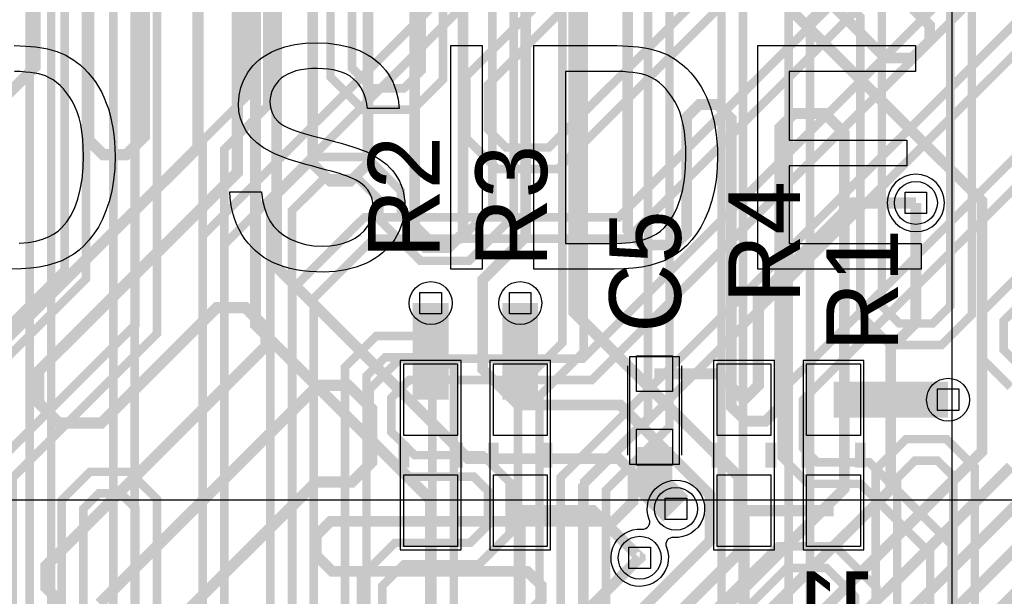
# Model space of a CAD drawing. Extents: x -9303 to 12731, y -3355 to 4522.
# Tile 25 of 51: x 2845 to 3395, y 596 to 918. Entities that reach past the tile are written whole.
import ezdxf

# ---------------------------------------------------------------- set-up
doc = ezdxf.new("R2010")
doc.units = 0
for name, color, linetype in [('BG_DIMENSION', 2, 'CONTINUOUS'), ('BG_DXFIN', 231, 'CONTINUOUS'), ('ET_LY3', 103, 'CONTINUOUS'), ('ET_LY5', 7, 'CONTINUOUS'), ('ET_LY6', 7, 'CONTINUOUS'), ('ET_LY8', 213, 'CONTINUOUS'), ('ET_TOP', 5, 'CONTINUOUS'), ('MA_NCLEGEND-1-10', 231, 'CONTINUOUS'), ('PG_ASSEMBLY_TOP', 103, 'CONTINUOUS'), ('PG_PLACE_BOUND_TOP', 200, 'CONTINUOUS'), ('PG_SILKSCREEN_TOP', 110, 'CONTINUOUS'), ('PIN_PASTEMASK_TOP', 5, 'CONTINUOUS'), ('PIN_SOLDERMASK_TOP', 5, 'CONTINUOUS'), ('PIN_TOP', 5, 'CONTINUOUS'), ('RD_SILKSCREEN_BOTTOM', 12, 'CONTINUOUS'), ('RD_SILKSCREEN_TOP', 155, 'CONTINUOUS'), ('VC_BOTTOM', 254, 'CONTINUOUS'), ('VC_FILMMASKBOTTOM', 1, 'CONTINUOUS'), ('VC_LY2GND', 1, 'CONTINUOUS'), ('VC_LY3', 254, 'CONTINUOUS'), ('VC_LY4GND', 254, 'CONTINUOUS'), ('VC_LY5', 7, 'CONTINUOUS'), ('VC_LY6', 7, 'CONTINUOUS'), ('VC_LY7PWR', 254, 'CONTINUOUS'), ('VC_LY8', 254, 'CONTINUOUS'), ('VC_LY9GND', 254, 'CONTINUOUS'), ('VC_SOLDERMASK_BOTTOM', 1, 'CONTINUOUS'), ('VC_SOLDERMASK_TOP', 5, 'CONTINUOUS'), ('VC_TOP', 5, 'CONTINUOUS')]:
    doc.layers.add(name, color=color, linetype=linetype)

# ---------------------------------------------------------------- blocks, each defined once
blk = doc.blocks.new('FIGURE_SQUARE')
blk.add_lwpolyline([(-0.5, -0.5), (-0.5, 0.5), (0.5, 0.5), (0.5, -0.5)], close=True)

msp = doc.modelspace()

# ---------------------------------------------------------------- linework, layer by layer
at = {"layer": 'BG_DIMENSION'}
for points in [[(3366.14, 2262.99), (3366.14, -482.68)], [(1725, 450), (2250, 650), (4875, 650)]]:
    msp.add_lwpolyline(points, dxfattribs=at)
at = {"layer": 'BG_DXFIN'}
for points in [[(2842.37, 903.93), (2845.67, 903.85), (2848.75, 903.7), (2851.63, 903.5), (2854.26, 903.25), (2856.71, 902.95), (2858.94, 902.58), (2860.95, 902.15), (2866.08, 900.67), (2870.84, 898.7), (2875.17, 896.19), (2879.13, 893.21), (2881.5, 891.06), (2883.73, 888.73), (2885.79, 886.28), (2887.71, 883.7), (2889.47, 880.94), (2891.07, 878.06), (2892.5, 875.03), (2893.8, 871.85), (2894.95, 868.55), (2895.93, 865.12), (2896.78, 861.59), (2897.45, 857.93), (2898.01, 854.15), (2898.38, 850.27), (2898.61, 846.26), (2898.68, 842.13), (2898.48, 835.22), (2897.86, 828.71), (2896.83, 822.6), (2895.38, 816.89), (2893.6, 811.63), (2891.62, 806.85), (2889.37, 802.52), (2886.91, 798.69), (2884.28, 795.28), (2881.5, 792.25), (2878.62, 789.62), (2875.62, 787.34), (2872.39, 785.41), (2868.86, 783.71), (2864.98, 782.28), (2860.8, 781.08), (2856.31, 780.16), (2851.48, 779.48), (2846.35, 779.08), (2840.89, 778.95)], [(2962.78, 822.22), (2980.41, 822.22), (2981.09, 817.49), (2982.12, 813.21), (2983.47, 809.35), (2985.14, 805.95), (2987.27, 802.94), (2989.9, 800.21), (2993.06, 797.81), (2996.71, 795.68), (3000.77, 793.98), (3005.05, 792.75), (3009.58, 792.02), (3014.37, 791.77), (3018.6, 791.95), (3022.58, 792.53), (3026.29, 793.43), (3029.74, 794.73), (3032.87, 796.36), (3035.55, 798.26), (3037.83, 800.44), (3039.66, 802.89), (3041.08, 805.5), (3042.11, 808.15), (3042.71, 810.85), (3042.91, 813.58), (3042.71, 816.29), (3042.16, 818.82), (3041.18, 821.15), (3039.86, 823.32), (3038.08, 825.33), (3035.78, 827.21), (3032.95, 828.91), (3029.59, 830.46), (3028.26, 830.99), (3026.56, 831.56), (3024.53, 832.24), (3022.15, 832.96), (3019.4, 833.74), (3016.32, 834.59), (3012.86, 835.52), (3009.08, 836.52), (3005.25, 837.55), (3001.7, 838.55), (2998.42, 839.55), (2995.41, 840.53), (2992.66, 841.5), (2990.18, 842.46), (2987.97, 843.38), (2986.05, 844.31), (2981.69, 846.79), (2977.91, 849.52), (2974.73, 852.55), (2972.15, 855.85), (2970.15, 859.41), (2968.74, 863.19), (2967.87, 867.14), (2967.59, 871.33), (2967.92, 875.96), (2968.92, 880.44), (2970.57, 884.75), (2972.88, 888.9), (2974.28, 890.88), (2975.83, 892.76), (2977.53, 894.49), (2979.41, 896.12), (2981.41, 897.59), (2983.57, 898.97), (2985.9, 900.2), (2988.35, 901.32), (2993.58, 903.18), (2999.12, 904.5), (3004.9, 905.28), (3010.99, 905.56), (3017.65, 905.28), (3023.91, 904.45), (3029.74, 903.05), (3035.18, 901.12), (3037.7, 899.95), (3040.11, 898.67), (3042.34, 897.24), (3044.44, 895.67), (3046.37, 893.99), (3048.15, 892.16), (3049.8, 890.21), (3051.28, 888.13), (3053.78, 883.7), (3055.61, 878.99), (3056.81, 873.98), (3057.34, 868.7), (3039.71, 868.7), (3039.33, 871.38), (3038.78, 873.91), (3038.03, 876.26), (3037.13, 878.44), (3036.05, 880.44), (3034.8, 882.27), (3033.35, 883.95), (3031.74, 885.45), (3029.94, 886.78), (3027.94, 887.93), (3025.73, 888.9), (3023.33, 889.71), (3020.73, 890.33), (3017.92, 890.78), (3014.89, 891.03), (3011.69, 891.13), (3008.36, 891.06), (3005.25, 890.78), (3002.37, 890.36), (2999.74, 889.76), (2997.34, 888.98), (2995.16, 888.05), (2993.23, 886.93), (2991.53, 885.65), (2990.05, 884.25), (2988.78, 882.77), (2987.67, 881.24), (2986.8, 879.64), (2986.1, 877.94), (2985.62, 876.18), (2985.32, 874.38), (2985.22, 872.48), (2985.5, 869.27), (2986.35, 866.37), (2987.75, 863.74), (2989.7, 861.44), (2991.03, 860.36), (2992.78, 859.26), (2994.99, 858.16), (2997.64, 857.05), (3000.72, 855.95), (3004.25, 854.82), (3008.23, 853.7), (3012.64, 852.57), (3017.12, 851.44), (3021.25, 850.37), (3025.03, 849.34), (3028.49, 848.34), (3031.59, 847.36), (3034.35, 846.41), (3036.78, 845.51), (3038.86, 844.66), (3041.54, 843.38), (3044.04, 842), (3046.37, 840.55), (3048.5, 839.02), (3050.45, 837.4), (3052.23, 835.69), (3053.83, 833.92), (3055.23, 832.04), (3056.48, 830.09), (3057.56, 828.08), (3058.46, 825.98), (3059.21, 823.83), (3059.79, 821.57), (3060.22, 819.27), (3060.47, 816.89), (3060.54, 814.44), (3060.19, 809.55), (3059.14, 804.84), (3057.39, 800.24), (3054.93, 795.81), (3053.45, 793.68), (3051.83, 791.67), (3050.02, 789.8), (3048.1, 788.04), (3045.99, 786.39), (3043.76, 784.89), (3041.36, 783.49), (3038.81, 782.21), (3033.37, 780.08), (3027.64, 778.58), (3021.55, 777.65), (3015.14, 777.35), (3011.06, 777.43), (3007.16, 777.68), (3003.4, 778.08), (2999.82, 778.65), (2996.41, 779.4), (2993.18, 780.31), (2990.1, 781.36), (2987.2, 782.58), (2984.47, 783.99), (2981.86, 785.54), (2979.44, 787.27), (2977.16, 789.17), (2975, 791.22), (2973.03, 793.45), (2971.2, 795.83), (2969.52, 798.38), (2968.02, 801.06), (2966.69, 803.82), (2965.56, 806.67), (2964.64, 809.63), (2963.89, 812.63), (2963.34, 815.74), (2962.96, 818.94), (2962.78, 822.22)], [(3086.18, 778.95), (3086.18, 903.95), (3103.81, 903.95), (3103.81, 778.95), (3086.18, 778.95)], [(3132.66, 778.95), (3132.66, 903.95), (3175.4, 903.95), (3178.9, 903.93), (3182.21, 903.85), (3185.29, 903.7), (3188.17, 903.5), (3190.8, 903.25), (3193.25, 902.95), (3195.48, 902.58), (3197.48, 902.15), (3202.62, 900.67), (3207.38, 898.7), (3211.71, 896.19), (3215.66, 893.21), (3218.04, 891.06), (3220.27, 888.73), (3222.32, 886.28), (3224.25, 883.7), (3226.01, 880.94), (3227.61, 878.06), (3229.04, 875.03), (3230.34, 871.85), (3231.49, 868.55), (3232.47, 865.12), (3233.32, 861.59), (3233.99, 857.93), (3234.54, 854.15), (3234.92, 850.27), (3235.14, 846.26), (3235.22, 842.13), (3235.02, 835.22), (3234.39, 828.71), (3233.37, 822.6), (3231.91, 816.89), (3230.14, 811.63), (3228.16, 806.85), (3225.91, 802.52), (3223.45, 798.69), (3220.82, 795.28), (3218.04, 792.25), (3215.16, 789.62), (3212.16, 787.34), (3208.93, 785.41), (3205.4, 783.71), (3201.52, 782.28), (3197.33, 781.08), (3192.85, 780.16), (3188.02, 779.48), (3182.89, 779.08), (3177.43, 778.95), (3132.66, 778.95)], [(3257.66, 778.95), (3257.66, 903.95), (3345.8, 903.95), (3345.8, 889.53), (3275.28, 889.53), (3275.28, 851.07), (3340.99, 851.07), (3340.99, 836.65), (3275.28, 836.65), (3275.28, 793.38), (3349, 793.38), (3349, 778.95), (3257.66, 778.95)], [(2845.15, 793.53), (2850.15, 793.95), (2854.51, 794.68), (2858.22, 795.68), (2861.45, 796.96), (2864.33, 798.48), (2866.86, 800.24), (2869.03, 802.22), (2871.71, 805.45), (2874.09, 809.18), (2876.15, 813.41), (2877.87, 818.14), (2879.28, 823.42), (2880.25, 829.21), (2880.85, 835.54), (2881.05, 842.4), (2880.95, 847.19), (2880.68, 851.69), (2880.18, 855.93), (2879.5, 859.86), (2878.62, 863.49), (2877.57, 866.87), (2876.3, 869.95), (2874.84, 872.73), (2873.24, 875.28), (2871.56, 877.61), (2869.81, 879.71), (2867.96, 881.59), (2866.03, 883.27), (2864.03, 884.72), (2861.92, 885.95), (2859.74, 886.95), (2858.02, 887.55), (2856.04, 888.08), (2853.83, 888.53), (2851.38, 888.88), (2848.68, 889.18), (2845.72, 889.38), (2842.52, 889.48)], [(3150.28, 793.38), (3176.05, 793.38), (3181.68, 793.53), (3186.69, 793.95), (3191.05, 794.68), (3194.76, 795.68), (3197.99, 796.96), (3200.87, 798.48), (3203.39, 800.24), (3205.57, 802.22), (3208.25, 805.45), (3210.63, 809.18), (3212.68, 813.41), (3214.41, 818.14), (3215.81, 823.42), (3216.79, 829.21), (3217.39, 835.54), (3217.59, 842.4), (3217.49, 847.19), (3217.22, 851.69), (3216.72, 855.93), (3216.04, 859.86), (3215.16, 863.49), (3214.11, 866.87), (3212.83, 869.95), (3211.38, 872.73), (3209.78, 875.28), (3208.1, 877.61), (3206.35, 879.71), (3204.5, 881.59), (3202.57, 883.27), (3200.56, 884.72), (3198.46, 885.95), (3196.28, 886.95), (3194.56, 887.55), (3192.58, 888.08), (3190.37, 888.53), (3187.92, 888.88), (3185.22, 889.18), (3182.26, 889.38), (3179.06, 889.48), (3175.62, 889.53), (3150.28, 889.53), (3150.28, 793.38)]]:
    msp.add_lwpolyline(points, dxfattribs=at)
at = {"layer": 'ET_LY3', "const_width": 4.8}
for points in [[(3481, 1423.65), (3481, 1387.59), (3164.99, 1071.58), (3140.99, 1071.58), (3123.41, 1089.16), (3123.41, 1124.17), (3113.4, 1134.18), (3101.38, 1134.18), (3081.91, 1114.71), (3081.91, 885.02), (3064.97, 868.08), (3037.36, 868.08), (3019.03, 886.41), (3019.03, 1029.37), (3009.15, 1039.25), (2994.39, 1039.25), (2983.71, 1028.57), (2983.71, 870), (2959.65, 845.94), (2959.65, 316.15), (2929.25, 285.75)], [(3180.5, 1419.59), (3158.48, 1397.57), (3158.48, 1364.02), (3087.87, 1293.41), (2962.16, 1293.41), (2785.95, 1117.2), (2785.95, 1067.24), (2800.64, 1052.55), (2822.68, 1052.55), (2837.96, 1067.83), (2837.96, 1078.1), (2846.73, 1086.87), (2861.73, 1086.87), (2870.52, 1078.08), (2870.52, 778.57), (2792, 700.05), (2792, 542), (2698, 448), (2698, 317), (2729.25, 285.75)], [(3469, 1418.67), (3469, 1392.57), (3160.01, 1083.58), (3145.97, 1083.58), (3135.41, 1094.14), (3135.41, 1129.15), (3118.38, 1146.18), (3096.4, 1146.18), (3069.91, 1119.69), (3069.91, 890), (3059.99, 880.08), (3042.34, 880.08), (3031.03, 891.39), (3031.03, 1034.35), (3014.13, 1051.25), (2989.41, 1051.25), (2971.71, 1033.55), (2971.71, 874.98), (2947.65, 850.92), (2947.65, 321.13), (2940.3, 313.78), (2933.65, 313.78), (2929.25, 318.18), (2929.25, 335.75)], [(3192.5, 1414.61), (3170.48, 1392.59), (3170.48, 1359.04), (3092.85, 1281.41), (2967.14, 1281.41), (2797.95, 1112.22), (2797.95, 1072.22), (2805.62, 1064.55), (2817.7, 1064.55), (2825.96, 1072.81), (2825.96, 1083.08), (2841.75, 1098.87), (2866.71, 1098.87), (2882.52, 1083.06), (2882.52, 773.59), (2804, 695.07), (2804, 537.02), (2710, 443.02), (2710, 321.98), (2716.44, 315.54), (2724.44, 315.54), (2729.25, 320.35), (2729.25, 335.75)], [(3631, 1301), (3377.27, 1047.27), (3377.27, 753.51), (3360.35, 736.59), (3331.84, 736.59), (3315, 753.43), (3315, 920.03), (3307.66, 927.37), (3295.88, 927.37), (3286.92, 918.41), (3286.92, 540.32), (3295.61, 531.63), (3314.83, 531.63), (3323.55, 540.35), (3323.55, 667.02), (3340.49, 683.96), (3363.09, 683.96), (3378.95, 668.1), (3378.95, 523.13), (3328.39, 472.57), (3162.36, 472.57), (3109.65, 419.86), (3109.65, 366.15), (3079.25, 335.75)], [(3365.27, 1052.25), (3365.27, 758.49), (3355.37, 748.59), (3336.82, 748.59), (3327, 758.41), (3327, 925.01)], [(2910.08, 1047.51), (2910.08, 748.01), (2829.45, 667.38), (2829.45, 497.63), (2845.45, 481.63), (2865.21, 481.63), (2880.9, 497.32), (2880.9, 644.92), (2889.65, 653.67), (2901.82, 653.67), (2910.08, 645.41), (2910.08, 473.08), (2875.93, 438.93), (2768.95, 438.93), (2748.25, 418.23), (2748.25, 366.77), (2762.82, 352.2), (2762.82, 352.18), (2779.25, 335.75)], [(2922.08, 1042.53), (2922.08, 743.03), (2841.45, 662.4), (2841.45, 502.61), (2850.43, 493.63), (2860.23, 493.63), (2868.9, 502.3), (2868.9, 649.9), (2884.67, 665.67), (2906.8, 665.67), (2922.08, 650.39), (2922.08, 468.1), (2880.91, 426.93), (2773.93, 426.93), (2760.25, 413.25), (2760.25, 371.75), (2767.8, 364.2), (2774.2, 364.2), (2779.25, 369.25), (2779.25, 385.75)], [(3237.43, 1039.69), (3237.43, 545.11), (3219.14, 526.82), (3191.17, 526.82), (3172.88, 545.11), (3172.88, 655.37), (3208.38, 690.87), (3208.38, 945.84)], [(3249.43, 1034.71), (3249.43, 540.13), (3224.12, 514.82), (3186.19, 514.82), (3160.88, 540.13), (3160.88, 660.35), (3196.38, 695.85), (3196.38, 940.86)], [(3109.41, 961.86), (3109.41, 813.65), (3091.37, 795.61), (3074.31, 795.61), (3058.31, 811.61), (3058.31, 822.66), (3039.26, 841.71), (3010.53, 841.71), (2985.46, 816.64), (2985.46, 518.71), (2999.9, 504.27), (3024.76, 504.27), (3039.13, 518.64), (3039.13, 719.24), (3049.53, 729.64), (3065.39, 729.64), (3075.91, 719.12), (3075.91, 518.25), (2997.65, 439.99), (2997.65, 372.13), (2991.3, 365.78), (2984.65, 365.78), (2979.25, 371.18), (2979.25, 385.75)], [(3121.41, 956.88), (3121.41, 808.67), (3096.35, 783.61), (3069.33, 783.61), (3046.31, 806.63), (3046.31, 817.68), (3034.28, 829.71), (3015.51, 829.71), (2997.46, 811.66), (2997.46, 523.69), (3004.88, 516.27), (3019.78, 516.27), (3027.13, 523.62), (3027.13, 724.22), (3044.55, 741.64), (3070.37, 741.64), (3087.91, 724.1), (3087.91, 513.27), (3009.65, 435.01), (3009.65, 367.15), (2996.28, 353.78), (2996.28, 352.78), (2979.25, 335.75)], [(3148.51, 946.33), (3148.51, 737.81), (3123.77, 713.07), (3123.77, 513.53), (3047.65, 437.41), (3047.65, 321.13), (3038.52, 312), (3032.99, 312), (3029.25, 315.74), (3029.25, 335.75)], [(3160.51, 941.35), (3160.51, 732.83), (3135.77, 708.09), (3135.77, 508.55), (3059.65, 432.43), (3059.65, 316.15), (3029.25, 285.75)], [(3274.92, 923.39), (3274.92, 535.34), (3290.63, 519.63), (3319.81, 519.63), (3335.55, 535.37), (3335.55, 662.04), (3345.47, 671.96), (3358.11, 671.96), (3366.95, 663.12), (3366.95, 528.11), (3323.41, 484.57), (3157.38, 484.57), (3097.65, 424.84), (3097.65, 371.13), (3089.3, 362.78), (3083.65, 362.78), (3079.25, 367.18), (3079.25, 385.75)]]:
    msp.add_lwpolyline(points, dxfattribs=at)
at = {"layer": 'ET_LY5'}
for points, const_width in [([(2125, 1210), (2245.13, 1089.87), (2859.56, 1089.87), (2924.75, 1155.06), (2924.75, 1161.8), (2970.95, 1208), (3048, 1208), (3069.13, 1229.13), (3127.88, 1229.13), (3155, 1202.01), (3155, 755), (3247.13, 662.87), (3247.13, 620.31), (3198.38, 571.56), (3198.38, 254.88), (3179.25, 235.75)], 6.25), ([(3185, 1135), (3185, 801), (3193.5, 792.5), (3211.5, 792.5), (3218, 799), (3218, 864), (3225, 871), (3235, 871), (3243, 863), (3243, 702), (3251, 694), (3262, 694), (3270, 702), (3270, 858), (3278, 866), (3295, 866), (3306, 855), (3306, 656.36), (3216, 566.36)], 6), ([(2869, 592), (2860, 601), (2860, 613), (2983, 736), (2983, 746), (2971.5, 757.5), (2955.5, 757.5), (2891, 693), (2867.25, 693), (2856, 704.25), (2856, 722), (2967, 833), (2967, 1034)], 6.25), ([(2945, 1020), (2945, 847), (2830, 732), (2830, 577), (2929, 478), (3049.38, 478), (3098.38, 429), (3098.38, 366.62), (3129.25, 335.75)], 6.25), ([(2989, 1024), (2989, 780), (3096, 673), (3180, 673), (3188, 665), (3188, 649), (3177, 638), (3019, 638), (3011, 630), (3011, 619), (3020, 610), (3129, 610), (3136.76, 602.24), (3136.76, 593.76), (3127, 584), (2967, 584), (2955, 572), (2955, 551), (2970, 536), (3110.09, 536), (3191.76, 617.67)], 6), ([(2805, 1018), (2805, 890), (2821, 874), (2836, 874), (2854, 892), (2854, 1001.99)], 6.25), ([(2884, 1001), (2884, 851), (2892, 843), (2905, 843), (2915, 853), (2915, 1019)], 6.25), ([(3066, 1004), (3066, 797), (3072, 791), (3085, 791), (3093, 799), (3093, 1015)], 6), ([(3128, 1018), (3128, 797), (3104, 773), (3104, 723), (3124, 703), (3180.88, 703), (3231, 652.88), (3231, 627), (3160.25, 556.25), (3160.25, 227.87), (3177.12, 211), (3280.88, 211), (3298.25, 193.63), (3298.25, 166.75), (3329.25, 135.75)], 6), ([(3009, 1010), (3009, 838), (3019, 828), (3030, 828), (3040, 838), (3040, 1003)], 6), ([(3224.25, 1001.75), (3329, 897), (3344, 897), (3353.76, 906.76), (3353.76, 915.24), (3282, 987)], 6), ([(3204.13, 995.87), (3383, 817), (3383, 677.11), (3260.25, 554.36), (3260.25, 254.75), (3279.25, 235.75)], 6), ([(3243, 567), (3332, 656), (3332, 735), (3346, 749), (3346, 816)], 6), ([(2934.5, 583.5), (3011, 660), (3031, 660), (3042, 671), (3042, 701), (3029, 714), (3012, 714), (2890, 592)], 6.25), ([(3399, 668.71), (3278.25, 547.96), (3278.25, 428.21), (3279.25, 427.21), (3279.25, 385.75)], 6), ([(3415, 660.31), (3294.25, 539.56), (3294.25, 429.46), (3298.25, 425.46), (3298.25, 354.75), (3279.25, 335.75)], 6), ([(3329.25, 335.75), (3310.25, 354.75), (3310.25, 531.16), (3431, 651.91)], 6), ([(3447, 643.51), (3344.12, 540.63), (3344.12, 429.59), (3348.25, 425.46), (3348.25, 313.62), (3329.25, 294.62), (3329.25, 285.75)], 6)]:
    msp.add_lwpolyline(points, dxfattribs=dict(at, const_width=const_width))
at = {"layer": 'ET_LY6'}
for points in [[(3362.02, 816, 1), (3329.98, 816, 1)], [(3206.65, 623.57, -3.502974), (3193.06, 633.64, 0.556436), (3197.11, 639.1, -3.502974), (3210.7, 629.03, 0.556436)]]:
    msp.add_lwpolyline(points, format="xyb", close=True, dxfattribs=at)
at = {"layer": 'ET_LY8', "const_width": 4.8}
for points in [[(3551.81, 2437.3), (3551.81, 2422.18), (3554.99, 2419), (3561.92, 2419), (3571, 2428.08), (3571, 2453.01), (3585.99, 2468), (3707.98, 2468), (3742, 2433.98), (3742, 1930), (3731, 1919), (3731, 1154), (3283, 706), (3283, 678.97), (3290.97, 671), (3320, 671), (3366, 625), (3366, 486), (3311, 431), (3243, 431), (3210, 398), (3210, 120), (3187, 97)], [(3551.81, 2387.3), (3583, 2418.49), (3583, 2448.03), (3590.97, 2456), (3703, 2456), (3730, 2429), (3730, 1934.98), (3719, 1923.98), (3719, 1158.98), (3271, 710.98), (3271, 673.99), (3285.99, 659), (3315.02, 659), (3354, 620.02), (3354, 490.98), (3306.02, 443), (3238.02, 443), (3198, 402.98), (3198, 124.98), (3182.02, 109)], [(3501.81, 2187.3), (3519.1, 2170.01), (3519.1, 2170), (3533, 2156.1), (3533, 1908), (3531, 1906), (3531, 1460), (3357, 1286), (3288.98, 1286), (3019, 1016.02), (3019, 992), (3038, 973), (3057.02, 973), (3293.02, 1209), (3318, 1209), (3334, 1193), (3334, 1167), (2959.65, 792.65), (2959.65, 166.15), (2929.25, 135.75)], [(3364, 1532.98), (3214, 1382.98), (3214, 1350.02), (3238, 1326.02), (3238, 1308.98), (3202.02, 1273), (3162.02, 1273), (3096, 1206.98), (3096, 1174.99), (2897.65, 976.64), (2897.65, 221.13), (2887.52, 211), (2873.99, 211), (2867, 217.99), (2867, 223.5), (2879.25, 235.75)], [(3376, 1528), (3226, 1378), (3226, 1355), (3250, 1331), (3250, 1304), (3207, 1261), (3167, 1261), (3108, 1202), (3108, 1170.01), (2909.65, 971.66), (2909.65, 216.15), (2879.25, 185.75)], [(3519, 1464.98), (3352.02, 1298), (3284, 1298), (3007, 1021), (3007, 987.02), (3033.02, 961), (3062, 961), (3298, 1197), (3313.02, 1197), (3322, 1188.02), (3322, 1171.98), (2947.65, 797.63), (2947.65, 171.13), (2940.3, 163.78), (2933.65, 163.78), (2929.25, 168.18), (2929.25, 185.75)], [(3012.02, 1409), (2993, 1389.98), (2993, 1241.98), (2979.02, 1228), (2931.02, 1228), (2908, 1204.98), (2908, 1157.98), (2838, 1087.98), (2838, 1059.02), (2852.02, 1045), (2869.98, 1045), (2975.98, 1151), (2987.02, 1151), (2994, 1144.02), (2994, 1127.98), (2851, 984.98), (2851, 582), (2797.65, 528.65), (2797.65, 254.15), (2779.25, 235.75)], [(3414, 1206), (3095, 887), (3095, 852.02), (3112.02, 835), (3146, 835), (3294, 983), (3317.02, 983), (3326, 974.02), (3326, 953.98), (3180.02, 808), (3038.02, 808), (2997.65, 767.63), (2997.65, 221.13), (2988.3, 211.78), (2982.65, 211.78), (2979.25, 215.18), (2979.25, 235.75)], [(3426, 1201.02), (3107, 882.02), (3107, 857), (3117, 847), (3141.02, 847), (3289.02, 995), (3322, 995), (3338, 979), (3338, 949), (3185, 796), (3043, 796), (3009.65, 762.65), (3009.65, 216.15), (2979.25, 185.75)], [(3675, 1189.98), (3147.65, 662.63), (3147.65, 547.37), (3177.02, 518), (3222.98, 518), (3244, 539.02), (3244, 582.02), (3273.98, 612), (3296.02, 612), (3312, 596.02), (3312, 518.98), (3277.02, 484), (3187.02, 484), (3147.65, 444.63), (3147.65, 171.13), (3140.3, 163.78), (3133.65, 163.78), (3129.25, 168.18), (3129.25, 185.75)], [(3687, 1185), (3159.65, 657.65), (3159.65, 552.35), (3182, 530), (3218, 530), (3232, 544), (3232, 587), (3269, 624), (3301, 624), (3324, 601), (3324, 514), (3282, 472), (3192, 472), (3159.65, 439.65), (3159.65, 166.15), (3129.25, 135.75)], [(3592, 1160.98), (3160.02, 729), (3058.02, 729), (3041, 711.98), (3041, 683.02), (3061.02, 663), (3099.02, 663), (3107, 655.02), (3107, 635.98), (3097.02, 626), (3055.02, 626), (3036, 606.98), (3036, 577.02)], [(3604, 1156), (3165, 717), (3063, 717), (3053, 707), (3053, 688), (3066, 675), (3104, 675), (3119, 660), (3119, 631), (3102, 614), (3060, 614), (3048, 602), (3048, 582), (3065, 565), (3096, 565), (3116, 545), (3116, 518), (3095, 497), (3067, 497), (3048, 478), (3048, 465), (3109.65, 403.35), (3109.65, 216.15), (3079.25, 185.75)], [(2863, 980), (2863, 577.02), (2809.65, 523.67), (2809.65, 249.17), (2798.79, 238.31), (2798.79, 227.79), (2779.25, 208.25), (2779.25, 185.75)], [(3405, 777), (3383, 755), (3383, 729), (3398.85, 713.15)], [(3409.98, 765), (3395, 750.02), (3395, 733.98), (3410.85, 718.13)]]:
    msp.add_lwpolyline(points, dxfattribs=at)
at = {"layer": 'ET_TOP'}
for points, const_width in [([(3075, 644), (3075, 650), (2977.16, 747.84), (2977.16, 1187.16)], 6.25), ([(3250, 706), (3258, 714), (3258, 763), (3311, 816), (3346, 816)], 6.25), ([(3075, 706), (3075, 760)], 20), ([(3125, 706), (3125, 760)], 20), ([(3250, 706), (3235.5, 720.5), (3200, 720.5)], 6.25), ([(3300, 706), (3364, 706)], 20), ([(3200, 679.5), (3200, 657), (3212, 645)], 20), ([(3179.25, 185.75), (3148.38, 216.62), (3121.33, 216.62), (3101, 236.95), (3101, 409.91), (3075, 435.91), (3075, 644)], 6.25), ([(3125, 644), (3165.67, 644), (3191.97, 617.7), (3191.97, 617.68), (3191.96, 617.67), (3191.76, 617.67)], 6.25), ([(3179.25, 335.75), (3148.38, 366.62), (3148.38, 461.62), (3125, 485), (3125, 644)], 6.25), ([(3250, 644), (3250, 156.5), (3229.25, 135.75)], 6.25), ([(3250, 644), (3300, 644)], 6.25)]:
    msp.add_lwpolyline(points, dxfattribs=dict(at, const_width=const_width))
at = {"layer": 'PG_ASSEMBLY_TOP'}
for points in [[(3185, 725), (3185, 675)], [(3215, 725), (3215, 675)]]:
    msp.add_lwpolyline(points, dxfattribs=at)
at = {"layer": 'PG_ASSEMBLY_TOP', "const_width": 6}
for points in [[(3060, 668), (3060, 682)], [(3090, 668), (3090, 682)], [(3110, 668), (3110, 682)], [(3140, 668), (3140, 682)], [(3235, 682), (3235, 668)], [(3265, 682), (3265, 668)], [(3285, 668), (3285, 682)], [(3315, 668), (3315, 682)]]:
    msp.add_lwpolyline(points, dxfattribs=at)
at = {"layer": 'PG_PLACE_BOUND_TOP'}
for points in [[(3092, 622), (3092, 728), (3058, 728), (3058, 622)], [(3142, 622), (3142, 728), (3108, 728), (3108, 622)], [(3214, 730), (3186, 730), (3186, 670), (3214, 670)], [(3233, 728), (3233, 622), (3267, 622), (3267, 728)], [(3317, 622), (3317, 728), (3283, 728), (3283, 622)]]:
    msp.add_lwpolyline(points, close=True, dxfattribs=at)
at = {"layer": 'PG_SILKSCREEN_TOP'}
for points in [[(3185, 725), (3185, 675)], [(3215, 725), (3215, 675)]]:
    msp.add_lwpolyline(points, dxfattribs=at)
at = {"layer": 'PG_SILKSCREEN_TOP', "const_width": 6}
for points in [[(3060, 668), (3060, 682)], [(3090, 668), (3090, 682)], [(3110, 668), (3110, 682)], [(3140, 668), (3140, 682)], [(3235, 682), (3235, 668)], [(3265, 682), (3265, 668)], [(3285, 668), (3285, 682)], [(3315, 668), (3315, 682)]]:
    msp.add_lwpolyline(points, dxfattribs=at)
at = {"layer": 'PIN_PASTEMASK_TOP'}
for points in [[(3090, 726), (3090, 686), (3060, 686), (3060, 726)], [(3140, 726), (3140, 686), (3110, 686), (3110, 726)], [(3190, 730.5), (3210, 730.5), (3210, 710.5), (3190, 710.5)], [(3235, 686), (3235, 726), (3265, 726), (3265, 686)], [(3315, 726), (3315, 686), (3285, 686), (3285, 726)], [(3190, 689.5), (3210, 689.5), (3210, 669.5), (3190, 669.5)], [(3090, 664), (3090, 624), (3060, 624), (3060, 664)], [(3140, 664), (3140, 624), (3110, 624), (3110, 664)], [(3235, 624), (3235, 664), (3265, 664), (3265, 624)], [(3315, 664), (3315, 624), (3285, 624), (3285, 664)]]:
    msp.add_lwpolyline(points, close=True, dxfattribs=at)
at = {"layer": 'PIN_SOLDERMASK_TOP'}
for points in [[(3090, 726), (3090, 686), (3060, 686), (3060, 726)], [(3140, 726), (3140, 686), (3110, 686), (3110, 726)], [(3190, 730.5), (3210, 730.5), (3210, 710.5), (3190, 710.5)], [(3235, 686), (3235, 726), (3265, 726), (3265, 686)], [(3315, 726), (3315, 686), (3285, 686), (3285, 726)], [(3190, 689.5), (3210, 689.5), (3210, 669.5), (3190, 669.5)], [(3090, 664), (3090, 624), (3060, 624), (3060, 664)], [(3140, 664), (3140, 624), (3110, 624), (3110, 664)], [(3235, 624), (3235, 664), (3265, 664), (3265, 624)], [(3315, 664), (3315, 624), (3285, 624), (3285, 664)]]:
    msp.add_lwpolyline(points, close=True, dxfattribs=at)
at = {"layer": 'PIN_TOP'}
for points in [[(3090, 726), (3090, 686), (3060, 686), (3060, 726)], [(3140, 726), (3140, 686), (3110, 686), (3110, 726)], [(3190, 730.5), (3210, 730.5), (3210, 710.5), (3190, 710.5)], [(3235, 686), (3235, 726), (3265, 726), (3265, 686)], [(3315, 726), (3315, 686), (3285, 686), (3285, 726)], [(3190, 689.5), (3210, 689.5), (3210, 669.5), (3190, 669.5)], [(3090, 664), (3090, 624), (3060, 624), (3060, 664)], [(3140, 664), (3140, 624), (3110, 624), (3110, 664)], [(3235, 624), (3235, 664), (3265, 664), (3265, 624)], [(3315, 664), (3315, 624), (3285, 624), (3285, 664)]]:
    msp.add_lwpolyline(points, close=True, dxfattribs=at)
at = {"layer": 'VC_BOTTOM'}
for centre in [(3346, 816), (3075, 760), (3125, 760), (3364, 706), (3212, 645), (3191.76, 617.67)]:
    msp.add_circle(centre, 12, dxfattribs=at)
at = {"layer": 'VC_FILMMASKBOTTOM'}
for centre in [(3346, 816), (3075, 760), (3125, 760), (3364, 706), (3212, 645), (3191.76, 617.67)]:
    msp.add_circle(centre, 12, dxfattribs=at)
at = {"layer": 'VC_LY2GND'}
for centre in [(3346, 816), (3075, 760), (3125, 760), (3364, 706), (3212, 645), (3191.76, 617.67)]:
    msp.add_circle(centre, 12, dxfattribs=at)
at = {"layer": 'VC_LY3'}
for centre in [(3346, 816), (3075, 760), (3125, 760), (3364, 706), (3212, 645), (3191.76, 617.67)]:
    msp.add_circle(centre, 12, dxfattribs=at)
at = {"layer": 'VC_LY4GND'}
for centre in [(3346, 816), (3075, 760), (3125, 760), (3364, 706), (3212, 645), (3191.76, 617.67)]:
    msp.add_circle(centre, 12, dxfattribs=at)
at = {"layer": 'VC_LY5'}
for centre in [(3346, 816), (3075, 760), (3125, 760), (3364, 706), (3212, 645), (3191.76, 617.67)]:
    msp.add_circle(centre, 12, dxfattribs=at)
at = {"layer": 'VC_LY6'}
for centre in [(3346, 816), (3075, 760), (3125, 760), (3364, 706), (3212, 645), (3191.76, 617.67)]:
    msp.add_circle(centre, 12, dxfattribs=at)
at = {"layer": 'VC_LY7PWR'}
for centre in [(3346, 816), (3075, 760), (3125, 760), (3364, 706), (3212, 645), (3191.76, 617.67)]:
    msp.add_circle(centre, 12, dxfattribs=at)
at = {"layer": 'VC_LY8'}
for centre in [(3346, 816), (3075, 760), (3125, 760), (3364, 706), (3212, 645), (3191.76, 617.67)]:
    msp.add_circle(centre, 12, dxfattribs=at)
at = {"layer": 'VC_LY9GND'}
for centre in [(3346, 816), (3075, 760), (3125, 760), (3364, 706), (3212, 645), (3191.76, 617.67)]:
    msp.add_circle(centre, 12, dxfattribs=at)
at = {"layer": 'VC_SOLDERMASK_BOTTOM'}
for centre in [(3346, 816), (3075, 760), (3125, 760), (3364, 706), (3212, 645), (3191.76, 617.67)]:
    msp.add_circle(centre, 12, dxfattribs=at)
at = {"layer": 'VC_SOLDERMASK_TOP'}
for centre in [(3346, 816), (3075, 760), (3125, 760), (3364, 706), (3212, 645), (3191.76, 617.67)]:
    msp.add_circle(centre, 12, dxfattribs=at)
at = {"layer": 'VC_TOP'}
for centre in [(3346, 816), (3075, 760), (3125, 760), (3364, 706), (3212, 645), (3191.76, 617.67)]:
    msp.add_circle(centre, 12, dxfattribs=at)

# ---------------------------------------------------------------- block references
at = {"layer": 'MA_NCLEGEND-1-10', "xscale": 12, "yscale": 12}
for p in [(3346, 816), (3075, 760), (3125, 760), (3364, 706), (3212, 645), (3191.76, 617.67)]:
    msp.add_blockref('FIGURE_SQUARE', p, dxfattribs=at)

# ---------------------------------------------------------------- texts
at = {"layer": 'RD_SILKSCREEN_BOTTOM', "text_generation_flag": 2}
msp.add_text('J1', height=40, dxfattribs=at).set_placement((3330, 570))
at = {"layer": 'RD_SILKSCREEN_TOP'}
for s, p in [('R2', (3080, 785)), ('R3', (3140, 780)), ('R4', (3281.22, 759.74)), ('C5', (3214.74, 743.43)), ('R1', (3336, 733))]:
    msp.add_text(s, height=40, rotation=90, dxfattribs=at).set_placement(p)

doc.saveas('drawing.dxf')
